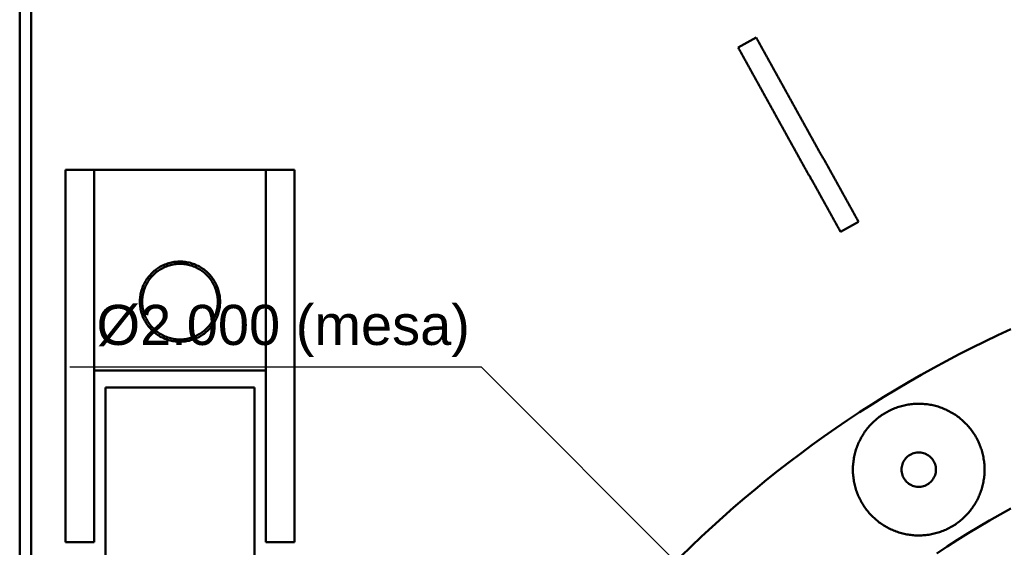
# Model space of a CAD drawing. Header units: millimetres. Extents: x 0 to 841, y 0 to 594.
# Tile 10 of 17: x 203 to 289, y 493 to 539. Entities that reach past the tile are written whole.
import ezdxf
from ezdxf.enums import TextEntityAlignment as Align

# ---------------------------------------------------------------- set-up
doc = ezdxf.new("R2010")
doc.units = ezdxf.units.MM
for name, color, linetype, lineweight in [('COTA', 7, 'CONTINUOUS', 25), ('TXT', 7, 'CONTINUOUS', 25), ('VIS', 7, 'CONTINUOUS', 50)]:
    doc.layers.add(name, color=color, linetype=linetype, lineweight=lineweight)
doc.styles.add('STD', font='LiberationSans-Regular.ttf')

msp = doc.modelspace()

# ---------------------------------------------------------------- linework, layer by layer
at = {"layer": 'COTA'}
for p, q in [((243.569, 508.655), (207.639, 508.655)), ((401.961, 350.263), (243.569, 508.655))]:
    msp.add_line(p, q, dxfattribs=at)
at = {"layer": 'VIS'}
for points in [[(203.25, 293.974), (203.25, 547.974)], [(204.25, 293.974), (204.25, 547.974)], [(265.995, 536.579), (267.569, 537.453)], [(267.569, 537.453), (267.627, 537.348), (267.686, 537.243), (267.744, 537.138), (267.802, 537.033), (267.861, 536.928), (267.919, 536.823), (267.978, 536.718), (268.036, 536.612), (268.094, 536.507), (268.153, 536.402), (268.211, 536.297), (268.27, 536.192), (268.328, 536.087), (268.386, 535.982), (268.445, 535.877), (268.503, 535.771), (268.562, 535.666), (268.62, 535.561), (268.679, 535.456), (268.737, 535.351), (268.795, 535.246), (268.854, 535.141), (268.912, 535.035), (268.971, 534.93), (269.029, 534.825), (269.087, 534.72), (269.146, 534.615), (269.204, 534.51), (269.263, 534.405), (269.321, 534.3), (269.379, 534.194), (269.438, 534.089), (269.496, 533.984), (269.555, 533.879), (269.613, 533.774), (269.671, 533.669), (269.73, 533.564), (269.788, 533.459), (269.847, 533.353), (269.905, 533.248), (269.963, 533.143), (270.022, 533.038), (270.08, 532.933), (270.139, 532.828), (270.197, 532.723), (270.255, 532.618), (270.314, 532.512), (270.372, 532.407), (270.431, 532.302), (270.489, 532.197), (270.547, 532.092), (270.606, 531.987), (270.664, 531.882), (270.723, 531.777), (270.781, 531.671), (270.839, 531.566), (270.898, 531.461), (270.956, 531.356), (271.015, 531.251), (271.073, 531.146), (271.131, 531.041), (271.19, 530.936), (271.248, 530.83), (271.307, 530.725), (271.365, 530.62), (271.423, 530.515), (271.482, 530.41), (271.54, 530.305), (271.599, 530.2), (271.657, 530.094), (271.716, 529.989), (271.774, 529.884), (271.832, 529.779), (271.891, 529.674), (271.949, 529.569), (272.008, 529.464), (272.066, 529.359), (272.124, 529.253), (272.183, 529.148), (272.241, 529.043), (272.3, 528.938), (272.358, 528.833), (272.416, 528.728), (272.475, 528.623), (272.533, 528.518), (272.592, 528.412), (272.65, 528.307), (272.708, 528.202), (272.767, 528.097), (272.825, 527.992), (272.884, 527.887), (272.942, 527.782), (273, 527.677), (273.059, 527.571), (273.117, 527.466), (273.176, 527.361), (273.234, 527.256), (273.292, 527.151), (273.351, 527.046), (273.409, 526.941), (273.468, 526.836), (273.526, 526.73), (273.584, 526.625), (273.643, 526.52), (273.701, 526.415), (273.76, 526.31), (273.818, 526.205), (273.876, 526.1), (273.935, 525.995), (273.993, 525.889), (274.052, 525.784), (274.11, 525.679), (274.168, 525.574), (274.227, 525.469), (274.285, 525.364), (274.344, 525.259), (274.402, 525.154), (274.461, 525.048), (274.519, 524.943), (274.577, 524.838), (274.636, 524.733), (274.694, 524.628), (274.753, 524.523), (274.811, 524.418), (274.869, 524.312), (274.928, 524.207), (274.986, 524.102), (275.045, 523.997), (275.103, 523.892), (275.161, 523.787), (275.22, 523.682), (275.278, 523.577), (275.337, 523.471), (275.395, 523.366), (275.453, 523.261), (275.512, 523.156), (275.57, 523.051), (275.629, 522.946), (275.687, 522.841), (275.745, 522.736), (275.804, 522.63), (275.862, 522.525), (275.921, 522.42), (275.979, 522.315), (276.037, 522.21), (276.096, 522.105), (276.154, 522), (276.213, 521.895), (276.271, 521.789), (276.329, 521.684), (276.388, 521.579), (276.446, 521.474), (276.505, 521.369)], [(265.995, 536.579), (266.054, 536.474), (266.112, 536.369), (266.171, 536.264), (266.229, 536.159), (266.287, 536.054), (266.346, 535.948), (266.404, 535.843), (266.463, 535.738), (266.521, 535.633), (266.579, 535.528), (266.638, 535.423), (266.696, 535.318), (266.755, 535.213), (266.813, 535.107), (266.871, 535.002), (266.93, 534.897), (266.988, 534.792), (267.047, 534.687), (267.105, 534.582), (267.163, 534.477), (267.222, 534.372), (267.28, 534.266), (267.339, 534.161), (267.397, 534.056), (267.455, 533.951), (267.514, 533.846), (267.572, 533.741), (267.631, 533.636), (267.689, 533.531), (267.747, 533.425), (267.806, 533.32), (267.864, 533.215), (267.923, 533.11), (267.981, 533.005), (268.039, 532.9), (268.098, 532.795), (268.156, 532.69), (268.215, 532.584), (268.273, 532.479), (268.332, 532.374), (268.39, 532.269), (268.448, 532.164), (268.507, 532.059), (268.565, 531.954), (268.624, 531.849), (268.682, 531.743), (268.74, 531.638), (268.799, 531.533), (268.857, 531.428), (268.916, 531.323), (268.974, 531.218), (269.032, 531.113), (269.091, 531.008), (269.149, 530.902), (269.208, 530.797), (269.266, 530.692), (269.324, 530.587), (269.383, 530.482), (269.441, 530.377), (269.5, 530.272), (269.558, 530.166), (269.616, 530.061), (269.675, 529.956), (269.733, 529.851), (269.792, 529.746), (269.85, 529.641), (269.908, 529.536), (269.967, 529.431), (270.025, 529.325), (270.084, 529.22), (270.142, 529.115), (270.2, 529.01), (270.259, 528.905), (270.317, 528.8), (270.376, 528.695), (270.434, 528.59), (270.492, 528.484), (270.551, 528.379), (270.609, 528.274), (270.668, 528.169), (270.726, 528.064), (270.784, 527.959), (270.843, 527.854), (270.901, 527.749), (270.96, 527.643), (271.018, 527.538), (271.077, 527.433), (271.135, 527.328), (271.193, 527.223), (271.252, 527.118), (271.31, 527.013), (271.369, 526.908), (271.427, 526.802), (271.485, 526.697), (271.544, 526.592), (271.602, 526.487), (271.661, 526.382), (271.719, 526.277), (271.777, 526.172), (271.836, 526.067), (271.894, 525.961), (271.953, 525.856), (272.011, 525.751), (272.069, 525.646), (272.128, 525.541), (272.186, 525.436), (272.245, 525.331), (272.303, 525.225), (272.361, 525.12), (272.42, 525.015), (272.478, 524.91), (272.537, 524.805), (272.595, 524.7), (272.653, 524.595), (272.712, 524.49), (272.77, 524.384), (272.829, 524.279), (272.887, 524.174), (272.945, 524.069), (273.004, 523.964), (273.062, 523.859), (273.121, 523.754), (273.179, 523.649), (273.237, 523.543), (273.296, 523.438), (273.354, 523.333), (273.413, 523.228), (273.471, 523.123), (273.529, 523.018), (273.588, 522.913), (273.646, 522.808), (273.705, 522.702), (273.763, 522.597), (273.821, 522.492), (273.88, 522.387), (273.938, 522.282), (273.997, 522.177), (274.055, 522.072), (274.114, 521.967), (274.172, 521.861), (274.23, 521.756), (274.289, 521.651), (274.347, 521.546), (274.406, 521.441), (274.464, 521.336), (274.522, 521.231), (274.581, 521.126), (274.639, 521.02), (274.698, 520.915), (274.756, 520.81), (274.814, 520.705), (274.873, 520.6), (274.931, 520.495)], [(207.25, 525.887), (209.75, 525.887)], [(207.25, 525.887), (207.25, 493.387)], [(209.75, 525.887), (209.75, 493.387)], [(209.75, 525.887), (224.75, 525.887)], [(209.75, 525.887), (209.75, 508.387)], [(224.75, 525.887), (227.25, 525.887)], [(224.75, 525.887), (224.75, 493.387)], [(224.75, 525.887), (224.75, 508.387)], [(227.25, 525.887), (227.25, 493.387)], [(276.505, 521.369), (274.931, 520.495)], [(220.75, 514.387), (220.748, 514.507), (220.742, 514.627), (220.731, 514.747), (220.717, 514.866), (220.699, 514.985), (220.676, 515.103), (220.649, 515.22), (220.619, 515.336), (220.584, 515.451), (220.546, 515.565), (220.503, 515.677), (220.457, 515.788), (220.407, 515.898), (220.353, 516.005), (220.296, 516.111), (220.235, 516.214), (220.171, 516.316), (220.103, 516.415), (220.031, 516.511), (219.957, 516.606), (219.879, 516.697), (219.798, 516.786), (219.714, 516.872), (219.627, 516.955), (219.538, 517.035), (219.446, 517.112), (219.351, 517.186), (219.253, 517.257), (219.154, 517.324), (219.052, 517.387), (218.948, 517.447), (218.842, 517.504), (218.734, 517.557), (218.624, 517.606), (218.513, 517.651), (218.4, 517.692), (218.286, 517.73), (218.17, 517.764), (218.054, 517.793), (217.936, 517.819), (217.818, 517.84), (217.699, 517.858), (217.58, 517.871), (217.46, 517.88), (217.34, 517.886), (217.22, 517.887), (217.1, 517.884), (216.98, 517.876), (216.86, 517.865), (216.741, 517.85), (216.623, 517.83), (216.505, 517.807), (216.388, 517.779), (216.272, 517.747), (216.157, 517.712), (216.044, 517.672), (215.931, 517.629), (215.821, 517.582), (215.712, 517.531), (215.605, 517.476), (215.5, 517.418), (215.397, 517.356), (215.296, 517.291), (215.198, 517.222), (215.102, 517.15), (215.008, 517.074), (214.917, 516.996), (214.829, 516.914), (214.743, 516.83), (214.661, 516.742), (214.582, 516.652), (214.506, 516.559), (214.433, 516.463), (214.363, 516.365), (214.297, 516.265), (214.234, 516.163), (214.175, 516.058), (214.119, 515.952), (214.067, 515.843), (214.019, 515.733), (213.975, 515.621), (213.935, 515.508), (213.898, 515.394), (213.865, 515.278), (213.837, 515.161), (213.812, 515.044), (213.792, 514.925), (213.775, 514.806), (213.763, 514.687), (213.755, 514.567), (213.751, 514.447), (213.751, 514.327), (213.755, 514.207), (213.763, 514.087), (213.775, 513.967), (213.792, 513.848), (213.812, 513.73), (213.837, 513.612), (213.865, 513.495), (213.898, 513.38), (213.935, 513.265), (213.975, 513.152), (214.019, 513.04), (214.067, 512.93), (214.119, 512.822), (214.175, 512.715), (214.234, 512.611), (214.297, 512.508), (214.363, 512.408), (214.433, 512.31), (214.506, 512.215), (214.582, 512.122), (214.661, 512.031), (214.743, 511.944), (214.829, 511.859), (214.917, 511.778), (215.008, 511.699), (215.102, 511.624), (215.198, 511.552), (215.296, 511.483), (215.397, 511.418), (215.5, 511.356), (215.605, 511.297), (215.712, 511.243), (215.821, 511.192), (215.931, 511.145), (216.044, 511.101), (216.157, 511.062), (216.272, 511.026), (216.388, 510.995), (216.505, 510.967), (216.623, 510.943), (216.741, 510.924), (216.86, 510.909), (216.98, 510.897), (217.1, 510.89), (217.22, 510.887), (217.34, 510.888), (217.46, 510.893), (217.58, 510.902), (217.699, 510.916), (217.818, 510.933), (217.936, 510.955), (218.054, 510.98), (218.17, 511.01), (218.286, 511.044), (218.4, 511.081), (218.513, 511.122), (218.624, 511.168), (218.734, 511.217), (218.842, 511.27), (218.948, 511.326), (219.052, 511.386), (219.154, 511.45), (219.253, 511.517), (219.351, 511.587), (219.446, 511.661), (219.538, 511.738), (219.627, 511.818), (219.714, 511.901), (219.798, 511.987), (219.879, 512.076), (219.957, 512.168), (220.031, 512.262), (220.103, 512.359), (220.171, 512.458), (220.235, 512.559), (220.296, 512.663), (220.353, 512.768), (220.407, 512.876), (220.457, 512.985), (220.503, 513.096), (220.546, 513.209), (220.584, 513.322), (220.619, 513.437), (220.649, 513.554), (220.676, 513.671), (220.699, 513.789), (220.717, 513.908), (220.731, 514.027), (220.742, 514.147), (220.748, 514.267), (220.75, 514.387)], [(220.55, 514.387), (220.548, 514.507), (220.541, 514.628), (220.53, 514.748), (220.515, 514.867), (220.495, 514.986), (220.471, 515.104), (220.443, 515.221), (220.41, 515.338), (220.373, 515.452), (220.332, 515.566), (220.287, 515.677), (220.238, 515.787), (220.185, 515.896), (220.128, 516.002), (220.067, 516.106), (220.002, 516.208), (219.934, 516.307), (219.862, 516.404), (219.787, 516.498), (219.708, 516.589), (219.626, 516.677), (219.54, 516.762), (219.452, 516.845), (219.361, 516.923), (219.267, 516.999), (219.17, 517.071), (219.071, 517.139), (218.969, 517.204), (218.865, 517.265), (218.759, 517.322), (218.651, 517.375), (218.541, 517.424), (218.429, 517.469), (218.316, 517.51), (218.201, 517.547), (218.085, 517.579), (217.968, 517.608), (217.849, 517.632), (217.73, 517.652), (217.611, 517.667), (217.491, 517.678), (217.371, 517.685), (217.25, 517.687), (217.129, 517.685), (217.009, 517.678), (216.889, 517.667), (216.77, 517.652), (216.651, 517.632), (216.532, 517.608), (216.415, 517.579), (216.299, 517.547), (216.184, 517.51), (216.071, 517.469), (215.959, 517.424), (215.849, 517.375), (215.741, 517.322), (215.635, 517.265), (215.531, 517.204), (215.429, 517.139), (215.33, 517.071), (215.233, 516.999), (215.139, 516.923), (215.048, 516.845), (214.96, 516.762), (214.874, 516.677), (214.792, 516.589), (214.713, 516.498), (214.638, 516.404), (214.566, 516.307), (214.498, 516.208), (214.433, 516.106), (214.372, 516.002), (214.315, 515.896), (214.262, 515.787), (214.213, 515.677), (214.168, 515.566), (214.127, 515.452), (214.09, 515.338), (214.057, 515.221), (214.029, 515.104), (214.005, 514.986), (213.985, 514.867), (213.97, 514.748), (213.959, 514.628), (213.952, 514.507), (213.95, 514.387), (213.952, 514.266), (213.959, 514.146), (213.97, 514.026), (213.985, 513.906), (214.005, 513.787), (214.029, 513.669), (214.057, 513.552), (214.09, 513.436), (214.127, 513.321), (214.168, 513.208), (214.213, 513.096), (214.262, 512.986), (214.315, 512.878), (214.372, 512.772), (214.433, 512.668), (214.498, 512.566), (214.566, 512.467), (214.638, 512.37), (214.713, 512.276), (214.792, 512.185), (214.874, 512.096), (214.96, 512.011), (215.048, 511.929), (215.139, 511.85), (215.233, 511.775), (215.33, 511.703), (215.429, 511.635), (215.531, 511.57), (215.635, 511.509), (215.741, 511.452), (215.849, 511.399), (215.959, 511.35), (216.071, 511.305), (216.184, 511.264), (216.299, 511.227), (216.415, 511.194), (216.532, 511.166), (216.651, 511.142), (216.77, 511.122), (216.889, 511.107), (217.009, 511.096), (217.129, 511.089), (217.25, 511.087), (217.371, 511.089), (217.491, 511.096), (217.611, 511.107), (217.73, 511.122), (217.849, 511.142), (217.968, 511.166), (218.085, 511.194), (218.201, 511.227), (218.316, 511.264), (218.429, 511.305), (218.541, 511.35), (218.651, 511.399), (218.759, 511.452), (218.865, 511.509), (218.969, 511.57), (219.071, 511.635), (219.17, 511.703), (219.267, 511.775), (219.361, 511.85), (219.452, 511.929), (219.54, 512.011), (219.626, 512.096), (219.708, 512.185), (219.787, 512.276), (219.862, 512.37), (219.934, 512.467), (220.002, 512.566), (220.067, 512.668), (220.128, 512.772), (220.185, 512.878), (220.238, 512.986), (220.287, 513.096), (220.332, 513.208), (220.373, 513.321), (220.41, 513.436), (220.443, 513.552), (220.471, 513.669), (220.495, 513.787), (220.515, 513.906), (220.53, 514.026), (220.541, 514.146), (220.548, 514.266), (220.55, 514.387)], [(289.812, 511.985), (288.672, 511.457), (287.538, 510.915), (286.412, 510.358), (285.292, 509.788), (284.18, 509.203), (283.075, 508.605), (281.977, 507.992), (280.888, 507.366), (279.806, 506.727), (278.733, 506.074), (277.667, 505.407), (276.611, 504.727), (275.562, 504.034), (274.523, 503.327), (273.493, 502.608), (272.471, 501.876), (271.46, 501.131), (270.457, 500.373), (269.464, 499.603), (268.481, 498.82), (267.508, 498.025), (266.544, 497.218), (265.591, 496.399), (264.649, 495.568), (263.717, 494.725), (262.795, 493.871), (261.885, 493.005), (260.985, 492.128)], [(209.75, 508.387), (224.75, 508.387)], [(223.75, 506.887), (223.63, 506.887), (223.509, 506.887), (223.389, 506.887), (223.269, 506.887), (223.148, 506.887), (223.028, 506.887), (222.907, 506.887), (222.787, 506.887), (222.667, 506.887), (222.546, 506.887), (222.426, 506.887), (222.306, 506.887), (222.185, 506.887), (222.065, 506.887), (221.944, 506.887), (221.824, 506.887), (221.704, 506.887), (221.583, 506.887), (221.463, 506.887), (221.343, 506.887), (221.222, 506.887), (221.102, 506.887), (220.981, 506.887), (220.861, 506.887), (220.741, 506.887), (220.62, 506.887), (220.5, 506.887), (220.38, 506.887), (220.259, 506.887), (220.139, 506.887), (220.019, 506.887), (219.898, 506.887), (219.778, 506.887), (219.657, 506.887), (219.537, 506.887), (219.417, 506.887), (219.296, 506.887), (219.176, 506.887), (219.056, 506.887), (218.935, 506.887), (218.815, 506.887), (218.694, 506.887), (218.574, 506.887), (218.454, 506.887), (218.333, 506.887), (218.213, 506.887), (218.093, 506.887), (217.972, 506.887), (217.852, 506.887), (217.731, 506.887), (217.611, 506.887), (217.491, 506.887), (217.37, 506.887), (217.25, 506.887), (217.13, 506.887), (217.009, 506.887), (216.889, 506.887), (216.769, 506.887), (216.648, 506.887), (216.528, 506.887), (216.407, 506.887), (216.287, 506.887), (216.167, 506.887), (216.046, 506.887), (215.926, 506.887), (215.806, 506.887), (215.685, 506.887), (215.565, 506.887), (215.444, 506.887), (215.324, 506.887), (215.204, 506.887), (215.083, 506.887), (214.963, 506.887), (214.843, 506.887), (214.722, 506.887), (214.602, 506.887), (214.481, 506.887), (214.361, 506.887), (214.241, 506.887), (214.12, 506.887), (214, 506.887), (213.88, 506.887), (213.759, 506.887), (213.639, 506.887), (213.519, 506.887), (213.398, 506.887), (213.278, 506.887), (213.157, 506.887), (213.037, 506.887), (212.917, 506.887), (212.796, 506.887), (212.676, 506.887), (212.556, 506.887), (212.435, 506.887), (212.315, 506.887), (212.194, 506.887), (212.074, 506.887), (211.954, 506.887), (211.833, 506.887), (211.713, 506.887), (211.593, 506.887), (211.472, 506.887), (211.352, 506.887), (211.231, 506.887), (211.111, 506.887), (210.991, 506.887), (210.87, 506.887), (210.75, 506.887)], [(210.75, 473.387), (210.75, 506.887)], [(223.75, 506.887), (223.75, 473.387)], [(287.521, 499.719), (287.52, 499.839), (287.516, 499.959), (287.51, 500.079), (287.501, 500.199), (287.49, 500.318), (287.476, 500.438), (287.46, 500.557), (287.441, 500.675), (287.42, 500.793), (287.396, 500.911), (287.37, 501.028), (287.342, 501.145), (287.311, 501.261), (287.277, 501.376), (287.241, 501.491), (287.203, 501.604), (287.163, 501.717), (287.12, 501.829), (287.075, 501.941), (287.027, 502.051), (286.977, 502.16), (286.925, 502.268), (286.871, 502.375), (286.814, 502.481), (286.756, 502.586), (286.695, 502.689), (286.632, 502.791), (286.567, 502.892), (286.499, 502.992), (286.43, 503.089), (286.359, 503.186), (286.285, 503.281), (286.21, 503.374), (286.133, 503.466), (286.053, 503.557), (285.972, 503.645), (285.89, 503.732), (285.805, 503.817), (285.719, 503.9), (285.63, 503.982), (285.541, 504.061), (285.449, 504.139), (285.356, 504.215), (285.261, 504.289), (285.165, 504.361), (285.068, 504.431), (284.969, 504.498), (284.868, 504.564), (284.766, 504.628), (284.663, 504.689), (284.559, 504.748), (284.453, 504.805), (284.347, 504.86), (284.239, 504.913), (284.13, 504.963), (284.02, 505.011), (283.909, 505.057), (283.797, 505.101), (283.684, 505.142), (283.571, 505.181), (283.456, 505.217), (283.341, 505.251), (283.225, 505.282), (283.109, 505.312), (282.992, 505.338), (282.874, 505.363), (282.756, 505.384), (282.638, 505.404), (282.519, 505.421), (282.4, 505.435), (282.28, 505.447), (282.161, 505.456), (282.041, 505.463), (281.921, 505.467), (281.801, 505.469), (281.681, 505.469), (281.561, 505.466), (281.441, 505.46), (281.321, 505.452), (281.202, 505.441), (281.083, 505.428), (280.964, 505.412), (280.845, 505.394), (280.727, 505.374), (280.609, 505.351), (280.492, 505.325), (280.375, 505.297), (280.259, 505.267), (280.143, 505.234), (280.028, 505.199), (279.914, 505.161), (279.801, 505.122), (279.689, 505.079), (279.578, 505.035), (279.467, 504.988), (279.358, 504.938), (279.249, 504.887), (279.142, 504.833), (279.036, 504.777), (278.931, 504.719), (278.827, 504.659), (278.725, 504.596), (278.623, 504.531), (278.524, 504.465), (278.425, 504.396), (278.328, 504.325), (278.233, 504.252), (278.139, 504.177), (278.047, 504.101), (277.956, 504.022), (277.867, 503.941), (277.78, 503.859), (277.695, 503.775), (277.611, 503.689), (277.529, 503.601), (277.449, 503.512), (277.371, 503.421), (277.294, 503.328), (277.22, 503.234), (277.148, 503.138), (277.077, 503.041), (277.009, 502.942), (276.943, 502.842), (276.879, 502.74), (276.817, 502.638), (276.757, 502.534), (276.699, 502.428), (276.644, 502.322), (276.59, 502.214), (276.54, 502.106), (276.491, 501.996), (276.444, 501.885), (276.4, 501.774), (276.359, 501.661), (276.319, 501.548), (276.282, 501.433), (276.248, 501.318), (276.216, 501.203), (276.186, 501.087), (276.159, 500.97), (276.134, 500.852), (276.111, 500.734), (276.091, 500.616), (276.074, 500.497), (276.059, 500.378), (276.046, 500.259), (276.036, 500.139), (276.029, 500.019), (276.024, 499.899), (276.021, 499.779), (276.021, 499.659), (276.024, 499.539), (276.029, 499.42), (276.036, 499.3), (276.046, 499.18), (276.059, 499.061), (276.074, 498.942), (276.091, 498.823), (276.111, 498.705), (276.134, 498.587), (276.159, 498.469), (276.186, 498.352), (276.216, 498.236), (276.248, 498.12), (276.282, 498.005), (276.319, 497.891), (276.359, 497.778), (276.4, 497.665), (276.444, 497.554), (276.491, 497.443), (276.54, 497.333), (276.59, 497.225), (276.644, 497.117), (276.699, 497.011), (276.757, 496.905), (276.817, 496.801), (276.879, 496.698), (276.943, 496.597), (277.009, 496.497), (277.077, 496.398), (277.148, 496.301), (277.22, 496.205), (277.294, 496.111), (277.371, 496.018), (277.449, 495.927), (277.529, 495.838), (277.611, 495.75), (277.695, 495.664), (277.78, 495.58), (277.867, 495.498), (277.956, 495.417), (278.047, 495.338), (278.139, 495.262), (278.233, 495.187), (278.328, 495.114), (278.425, 495.043), (278.524, 494.974), (278.623, 494.907), (278.725, 494.843), (278.827, 494.78), (278.931, 494.72), (279.036, 494.662), (279.142, 494.606), (279.249, 494.552), (279.358, 494.5), (279.467, 494.451), (279.578, 494.404), (279.689, 494.36), (279.801, 494.317), (279.914, 494.277), (280.028, 494.24), (280.143, 494.205), (280.259, 494.172), (280.375, 494.142), (280.492, 494.114), (280.609, 494.088), (280.727, 494.065), (280.845, 494.045), (280.964, 494.026), (281.083, 494.011), (281.202, 493.998), (281.321, 493.987), (281.441, 493.979), (281.561, 493.973), (281.681, 493.97), (281.801, 493.97), (281.921, 493.971), (282.041, 493.976), (282.161, 493.983), (282.28, 493.992), (282.4, 494.004), (282.519, 494.018), (282.638, 494.035), (282.756, 494.054), (282.874, 494.076), (282.992, 494.101), (283.109, 494.127), (283.225, 494.156), (283.341, 494.188), (283.456, 494.222), (283.571, 494.258), (283.684, 494.297), (283.797, 494.338), (283.909, 494.382), (284.02, 494.427), (284.13, 494.476), (284.239, 494.526), (284.347, 494.579), (284.453, 494.633), (284.559, 494.691), (284.663, 494.75), (284.766, 494.811), (284.868, 494.875), (284.969, 494.941), (285.068, 495.008), (285.165, 495.078), (285.261, 495.15), (285.356, 495.224), (285.449, 495.3), (285.541, 495.377), (285.63, 495.457), (285.719, 495.539), (285.805, 495.622), (285.89, 495.707), (285.972, 495.794), (286.053, 495.882), (286.133, 495.973), (286.21, 496.064), (286.285, 496.158), (286.359, 496.253), (286.43, 496.349), (286.499, 496.447), (286.567, 496.547), (286.632, 496.648), (286.695, 496.75), (286.756, 496.853), (286.814, 496.958), (286.871, 497.064), (286.925, 497.171), (286.977, 497.279), (287.027, 497.388), (287.075, 497.498), (287.12, 497.609), (287.163, 497.722), (287.203, 497.835), (287.241, 497.948), (287.277, 498.063), (287.311, 498.178), (287.342, 498.294), (287.37, 498.411), (287.396, 498.528), (287.42, 498.646), (287.441, 498.764), (287.46, 498.882), (287.476, 499.001), (287.49, 499.12), (287.501, 499.24), (287.51, 499.36), (287.516, 499.479), (287.52, 499.599), (287.521, 499.719)], [(283.271, 499.719), (283.266, 499.84), (283.252, 499.96), (283.227, 500.078), (283.194, 500.194), (283.151, 500.307), (283.099, 500.417), (283.039, 500.521), (282.97, 500.621), (282.894, 500.714), (282.81, 500.801), (282.72, 500.881), (282.623, 500.954), (282.521, 501.018), (282.414, 501.075), (282.303, 501.122), (282.188, 501.16), (282.071, 501.189), (281.952, 501.209), (281.831, 501.218), (281.711, 501.218), (281.59, 501.209), (281.471, 501.189), (281.354, 501.16), (281.239, 501.122), (281.128, 501.075), (281.021, 501.018), (280.919, 500.954), (280.822, 500.881), (280.732, 500.801), (280.648, 500.714), (280.572, 500.621), (280.503, 500.521), (280.443, 500.417), (280.391, 500.307), (280.348, 500.194), (280.315, 500.078), (280.29, 499.96), (280.276, 499.84), (280.271, 499.719), (280.276, 499.599), (280.29, 499.479), (280.315, 499.36), (280.348, 499.244), (280.391, 499.131), (280.443, 499.022), (280.503, 498.918), (280.572, 498.818), (280.648, 498.725), (280.732, 498.638), (280.822, 498.558), (280.919, 498.485), (281.021, 498.42), (281.128, 498.364), (281.239, 498.317), (281.354, 498.279), (281.471, 498.25), (281.59, 498.23), (281.711, 498.221), (281.831, 498.221), (281.952, 498.23), (282.071, 498.25), (282.188, 498.279), (282.303, 498.317), (282.414, 498.364), (282.521, 498.42), (282.623, 498.485), (282.72, 498.558), (282.81, 498.638), (282.894, 498.725), (282.97, 498.818), (283.039, 498.918), (283.099, 499.022), (283.151, 499.131), (283.194, 499.244), (283.227, 499.36), (283.252, 499.479), (283.266, 499.599), (283.271, 499.719)], [(289.819, 496.336), (288.875, 495.81), (287.938, 495.272), (287.008, 494.721), (286.085, 494.16), (285.169, 493.586), (284.26, 493.001), (283.359, 492.405)], [(289.819, 496.336), (288.875, 495.81), (287.938, 495.272), (287.008, 494.721), (286.085, 494.16), (285.169, 493.586), (284.26, 493.001), (283.359, 492.405)], [(207.25, 493.387), (209.75, 493.387)], [(224.75, 493.387), (227.25, 493.387)]]:
    msp.add_lwpolyline(points, dxfattribs=at)

# ---------------------------------------------------------------- texts
at = {"layer": 'TXT', "style": 'STD'}
msp.add_text('Ø2.000 (mesa)', height=3.5, dxfattribs=at).set_placement((242.569, 509.555), align=Align.BOTTOM_RIGHT)

doc.saveas('drawing.dxf')
